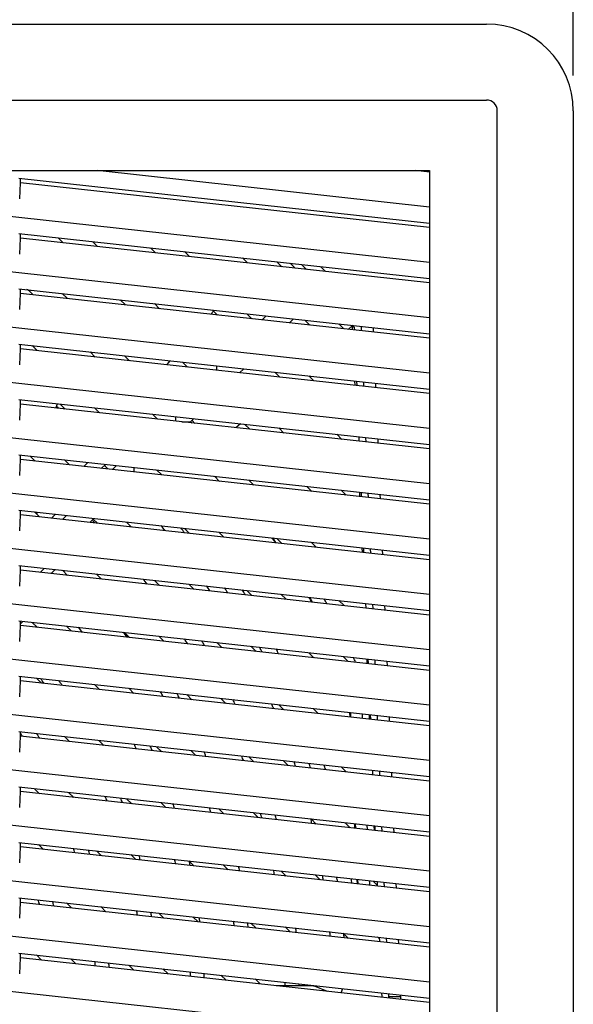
# Model space of a CAD drawing. Header units: inches. Extents: x 0 to 56.7, y 0 to 36.7.
# Tile 11 of 22: x 20.8 to 24.5, y 17.9 to 24.4. Entities that reach past the tile are written whole.
import ezdxf

# ---------------------------------------------------------------- set-up
doc = ezdxf.new("R2010")
doc.units = ezdxf.units.IN
doc.header["$LTSCALE"] = 3.116667
doc.header["$MEASUREMENT"] = 0
doc.layers.get('0').update_dxf_attribs({"linetype": 'CONTINUOUS'})
doc.styles.get("Standard").update_dxf_attribs({"font": 'txt', "width": 0.8})
doc.dimstyles.new('DIMSTYLE_1', dxfattribs={"dimtxt": 0.283333, "dimasz": 0.333333, "dimexe": 0.09, "dimexo": 0.07, "dimgap": 0.0425, "dimtad": 0, "dimtih": 1, "dimtoh": 1, "dimzin": 4, "dimdsep": 46, "dimtxsty": 'Standard', "dimblk": '_FILLED', "dimblk1": '_FILLED', "dimblk2": '_FILLED', "dimcen": 0.09, "dimadec": 0, "dimazin": 0, "dimtfac": 1, "dimtofl": 0, "dimtmove": 0, "dimatfit": 3, "dimldrblk": '_FILLED', "dimfxl": 0, "dimtolj": 1, "dimtzin": 4, "dimarcsym": 0})

# ---------------------------------------------------------------- blocks, each defined once
blk = doc.blocks.new('_FILLED')
at = {"color": 0, "linetype": 'ByBlock'}
blk.add_solid([(0, 0), (-1, 0.2), (-1, -0.2)], dxfattribs=at)
blk = doc.blocks.new('*D1')
at = {"color": 2, "linetype": 'Continuous'}
for p, q in [((11.6874, 24.0497), (11.6874, 25.6789)), ((24.4827, 24.0497), (24.4827, 25.6789)), ((11.6874, 25.3789), (17.3767, 25.3789)), ((24.4827, 25.3789), (18.7934, 25.3789))]:
    blk.add_line(p, q, dxfattribs=at)
at = {"color": 2, "linetype": 'Continuous', "xscale": 0.3333333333, "yscale": 0.3333333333, "zscale": 0.3333333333, "rotation": 180}
blk.add_blockref('_FILLED', (11.6874, 25.3789), dxfattribs=at)
at = {"color": 2, "linetype": 'Continuous', "xscale": 0.3333333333, "yscale": 0.3333333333, "zscale": 0.3333333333}
blk.add_blockref('_FILLED', (24.4827, 25.3789), dxfattribs=at)
at = {"color": 2, "linetype": 'Continuous', "insert": (18.0851, 25.5206), "char_height": 0.28333, "width": 1.133333, "attachment_point": 2, "line_spacing_factor": 0.9}
blk.add_mtext('12.80', dxfattribs=at)

msp = doc.modelspace()

# ---------------------------------------------------------------- linework, layer by layer
at = {"color": 6, "linetype": 'Continuous'}
for p, q in [((12.2583, 24.3872), (23.9118, 24.3872)), ((12.2583, 23.887), (23.9118, 23.887)), ((23.9825, 12.1628), (23.9825, 23.8163)), ((24.4827, 23.8163), (24.4827, 12.1628)), ((12.6323, 23.4226), (23.5378, 23.4226)), ((23.5378, 22.8189), (18.0851, 23.4161)), ((23.5378, 23.1831), (21.3502, 23.4226)), ((23.5378, 23.4125), (23.445, 23.4226)), ((23.5378, 23.4226), (23.5378, 12.1628)), ((20.8364, 23.3737), (23.5378, 23.0778)), ((20.8419, 23.238), (20.8466, 23.343)), ((20.8466, 23.343), (20.8466, 23.3737)), ((23.5378, 23.0483), (20.8466, 23.343)), ((23.5378, 22.4547), (18.0851, 23.0519)), ((20.8364, 23.0095), (23.5378, 22.7137)), ((20.8466, 22.9789), (20.8466, 23.0095)), ((20.8419, 22.8738), (20.8466, 22.9789)), ((23.5378, 22.6841), (20.8466, 22.9789)), ((21.1274, 22.9481), (21.0943, 22.9813)), ((21.3194, 22.9566), (21.3525, 22.9235)), ((21.7339, 22.8817), (21.7008, 22.9148)), ((21.9259, 22.8902), (21.959, 22.857)), ((22.3404, 22.8153), (22.3073, 22.8484)), ((22.5324, 22.8238), (22.5655, 22.7906)), ((22.6194, 22.8142), (22.6525, 22.7811)), ((22.7276, 22.7729), (22.6944, 22.806)), ((22.8526, 22.7592), (22.8195, 22.7923)), ((23.5378, 22.0905), (18.0851, 22.6877)), ((20.8364, 22.6453), (23.5378, 22.3495)), ((20.8419, 22.5097), (20.8466, 22.6147)), ((20.8466, 22.6147), (20.8466, 22.6453)), ((23.5378, 22.32), (20.8466, 22.6147)), ((20.9299, 22.6056), (20.8967, 22.6387)), ((21.1218, 22.6141), (21.155, 22.5809)), ((21.5364, 22.5391), (21.5032, 22.5723)), ((21.7283, 22.5477), (21.7615, 22.5145)), ((22.0984, 22.4776), (22.1169, 22.4987)), ((22.1429, 22.4727), (22.1097, 22.5059)), ((22.3348, 22.4812), (22.368, 22.4481)), ((22.4359, 22.4406), (22.4625, 22.4673)), ((22.6432, 22.4475), (22.6165, 22.4209)), ((22.7494, 22.4063), (22.7162, 22.4395)), ((22.9413, 22.4148), (22.9745, 22.3817)), ((23.0301, 22.404), (23.0013, 22.3787)), ((23.0283, 22.4053), (23.0422, 22.3914)), ((23.0314, 22.3754), (23.0301, 22.404)), ((23.0422, 22.3914), (23.0429, 22.3742)), ((23.0903, 22.369), (23.0891, 22.3986)), ((23.1695, 22.3603), (23.1683, 22.39)), ((23.5378, 21.7264), (18.0851, 22.3235)), ((20.8364, 22.2812), (23.5378, 21.9853)), ((20.8419, 22.1455), (20.8466, 22.2505)), ((20.8466, 22.2505), (20.8466, 22.2812)), ((23.5378, 21.9558), (20.8466, 22.2505)), ((20.9243, 22.2715), (20.9574, 22.2384)), ((21.3389, 22.1966), (21.3057, 22.2298)), ((21.5308, 22.2051), (21.5639, 22.172)), ((21.9453, 22.1302), (21.9122, 22.1633)), ((22.1356, 22.1389), (22.1356, 22.1094)), ((22.3149, 22.1192), (22.2883, 22.0926)), ((22.5518, 22.0638), (22.5187, 22.0969)), ((22.7438, 22.0723), (22.7769, 22.0391)), ((23.0474, 22.0095), (23.0461, 22.0392)), ((23.0567, 22.038), (23.0579, 22.0083)), ((23.1053, 22.0031), (23.1041, 22.0328)), ((23.1845, 21.9945), (23.1833, 22.0241)), ((23.5378, 21.3622), (18.0851, 21.9594)), ((20.8364, 21.917), (23.5378, 21.6211)), ((20.8466, 21.8863), (20.8466, 21.917)), ((20.8419, 21.7813), (20.8466, 21.8863)), ((23.5378, 21.5916), (20.8466, 21.8863)), ((21.1413, 21.8541), (21.1082, 21.8872)), ((21.3333, 21.8626), (21.3664, 21.8294)), ((21.7478, 21.7876), (21.7147, 21.8208)), ((21.908, 21.7701), (21.9651, 21.7701)), ((21.9651, 21.7701), (21.9656, 21.7701)), ((21.9867, 21.791), (21.9658, 21.7701)), ((21.9658, 21.7701), (21.9729, 21.763)), ((21.9751, 21.7792), (21.9941, 21.7599)), ((22.2929, 21.7575), (22.2628, 21.7312)), ((22.3543, 21.7212), (22.3212, 21.7544)), ((22.5462, 21.7297), (22.5794, 21.6966)), ((22.9608, 21.6548), (22.9276, 21.688)), ((23.0717, 21.6722), (23.0729, 21.6425)), ((23.1203, 21.6373), (23.1191, 21.667)), ((23.1995, 21.6287), (23.1983, 21.6583)), ((23.5378, 20.998), (18.0851, 21.5952)), ((20.8364, 21.5528), (23.5378, 21.257)), ((20.8419, 21.4171), (20.8466, 21.5222)), ((20.8466, 21.5222), (20.8466, 21.5528)), ((23.5378, 21.2274), (20.8466, 21.5222)), ((20.9438, 21.5115), (20.9106, 21.5447)), ((21.1357, 21.52), (21.1689, 21.4869)), ((21.263, 21.4766), (21.2896, 21.5032)), ((21.4051, 21.4905), (21.3784, 21.4639)), ((21.4512, 21.456), (21.4778, 21.4826)), ((21.5955, 21.4402), (21.5955, 21.4682)), ((21.7422, 21.4536), (21.7754, 21.4205)), ((22.1568, 21.3787), (22.1236, 21.4118)), ((22.3487, 21.3872), (22.3819, 21.354)), ((22.7633, 21.3123), (22.7301, 21.3454)), ((22.9552, 21.3208), (22.9884, 21.2876)), ((23.0793, 21.2777), (23.078, 21.3073)), ((23.0867, 21.3064), (23.088, 21.2767)), ((23.1354, 21.2715), (23.1341, 21.3012)), ((23.2145, 21.2628), (23.2133, 21.2925)), ((23.5378, 20.6339), (18.0851, 21.231)), ((20.8364, 21.1886), (23.5378, 20.8928)), ((20.8466, 21.158), (20.8466, 21.1886)), ((20.8419, 21.053), (20.8466, 21.158)), ((23.5378, 20.8633), (20.8466, 21.158)), ((20.9382, 21.1775), (20.9713, 21.1443)), ((20.9511, 21.1646), (20.9614, 21.175)), ((21.0768, 21.1623), (21.0502, 21.1357)), ((21.123, 21.1277), (21.1496, 21.1543)), ((21.3255, 21.1298), (21.3036, 21.1079)), ((21.3255, 21.1305), (21.3255, 21.1351)), ((21.3255, 21.1298), (21.3255, 21.13)), ((21.3527, 21.1026), (21.3255, 21.1298)), ((21.5447, 21.1111), (21.5778, 21.0779)), ((21.9592, 21.0361), (21.9261, 21.0693)), ((22.1512, 21.0447), (22.1843, 21.0115)), ((22.5657, 20.9697), (22.5326, 21.0029)), ((22.7577, 20.9782), (22.7908, 20.9451)), ((23.0953, 20.9117), (23.094, 20.9414)), ((23.1018, 20.9405), (23.103, 20.9109)), ((23.1504, 20.9057), (23.1491, 20.9354)), ((23.2295, 20.897), (23.2283, 20.9267)), ((23.5378, 20.2697), (18.0851, 20.8669)), ((20.8364, 20.8245), (23.5378, 20.5286)), ((20.8419, 20.6888), (20.8466, 20.7938)), ((20.8466, 20.7938), (20.8466, 20.8245)), ((23.5378, 20.4991), (20.8466, 20.7938)), ((21.002, 20.8063), (20.9754, 20.7797)), ((21.0748, 20.7984), (21.0482, 20.7718)), ((21.1552, 20.76), (21.1221, 20.7932)), ((21.3471, 20.7685), (21.3803, 20.7354)), ((21.7617, 20.6936), (21.7286, 20.7268)), ((21.9536, 20.7021), (21.9868, 20.669)), ((22.3682, 20.6272), (22.335, 20.6603)), ((22.5601, 20.6357), (22.5933, 20.6025)), ((22.9747, 20.5608), (22.9415, 20.5939)), ((23.1168, 20.5747), (23.118, 20.5451)), ((23.1654, 20.5399), (23.1642, 20.5695)), ((23.2445, 20.5312), (23.2433, 20.5609)), ((23.5378, 19.9055), (18.0851, 20.5027)), ((20.8364, 20.4603), (23.5378, 20.1644)), ((20.8419, 20.3246), (20.8466, 20.4297)), ((20.8466, 20.4297), (20.8466, 20.4603)), ((20.8466, 20.4421), (20.862, 20.4575)), ((23.5378, 20.1349), (20.8466, 20.4297)), ((20.9577, 20.4175), (20.9245, 20.4506)), ((21.1496, 20.426), (21.1828, 20.3928)), ((21.5642, 20.3511), (21.531, 20.3842)), ((21.7561, 20.3596), (21.7893, 20.3264)), ((22.1707, 20.2846), (22.1375, 20.3178)), ((22.3626, 20.2932), (22.3958, 20.26)), ((22.7772, 20.2182), (22.744, 20.2514)), ((22.9691, 20.2267), (23.0023, 20.1936)), ((23.1272, 20.1799), (23.126, 20.2096)), ((23.1318, 20.2089), (23.133, 20.1793)), ((23.1804, 20.1741), (23.1792, 20.2037)), ((23.2596, 20.1654), (23.2583, 20.1951)), ((23.5378, 19.5413), (18.0851, 20.1385)), ((20.8364, 20.0961), (23.5378, 19.8003)), ((20.8466, 20.0655), (20.8466, 20.0961)), ((20.9521, 20.0835), (20.9852, 20.0503)), ((20.8419, 19.9605), (20.8466, 20.0655)), ((23.5378, 19.7707), (20.8466, 20.0655)), ((21.3666, 20.0085), (21.3335, 20.0417)), ((21.5586, 20.017), (21.5917, 19.9839)), ((21.9731, 19.9421), (21.94, 19.9753)), ((22.1651, 19.9506), (22.1982, 19.9175)), ((22.5796, 19.8757), (22.5465, 19.9088)), ((22.7716, 19.8842), (22.8047, 19.851)), ((23.0149, 19.828), (23.0136, 19.8577)), ((23.0164, 19.8574), (23.0177, 19.8277)), ((23.0969, 19.819), (23.0956, 19.8487)), ((23.1432, 19.814), (23.1419, 19.8436)), ((23.1468, 19.8431), (23.148, 19.8134)), ((23.1954, 19.8082), (23.1942, 19.8379)), ((23.2746, 19.7996), (23.2733, 19.8292)), ((23.5378, 19.1772), (18.0851, 19.7743)), ((20.8364, 19.7319), (23.5378, 19.4361)), ((20.8419, 19.5963), (20.8466, 19.7013)), ((20.8466, 19.7013), (20.8466, 19.7319)), ((23.5378, 19.4066), (20.8466, 19.7013)), ((21.1691, 19.666), (21.1359, 19.6991)), ((21.361, 19.6745), (21.3942, 19.6413)), ((21.7756, 19.5996), (21.7424, 19.6327)), ((21.9675, 19.6081), (22.0007, 19.5749)), ((22.3821, 19.5331), (22.3489, 19.5663)), ((22.574, 19.5417), (22.6072, 19.5085)), ((22.9886, 19.4667), (22.9554, 19.4999)), ((23.1618, 19.4773), (23.163, 19.4476)), ((23.2104, 19.4424), (23.2092, 19.4721)), ((23.2896, 19.4338), (23.2884, 19.4634)), ((23.5378, 18.813), (18.0851, 19.4102)), ((20.8364, 19.3678), (23.5378, 19.0719)), ((20.8419, 19.2321), (20.8466, 19.3371)), ((20.8466, 19.3371), (20.8466, 19.3678)), ((23.5378, 19.0424), (20.8466, 19.3371)), ((20.9716, 19.3234), (20.9384, 19.3566)), ((21.1635, 19.332), (21.1967, 19.2988)), ((21.5781, 19.257), (21.5449, 19.2902)), ((21.77, 19.2655), (21.8032, 19.2324)), ((22.1846, 19.1906), (22.1514, 19.2238)), ((22.3765, 19.1991), (22.4097, 19.166)), ((22.7911, 19.1242), (22.7579, 19.1573)), ((22.983, 19.1327), (23.0162, 19.0995)), ((23.0469, 19.0962), (23.0456, 19.1258)), ((23.0484, 19.1255), (23.0497, 19.0959)), ((23.1289, 19.0872), (23.1276, 19.1169)), ((23.1752, 19.0821), (23.1739, 19.1118)), ((23.1768, 19.1115), (23.178, 19.0818)), ((23.5378, 18.4488), (18.0851, 19.046)), ((23.2254, 19.0766), (23.2242, 19.1063)), ((23.3046, 19.0679), (23.3034, 19.0976)), ((20.8364, 19.0036), (23.5378, 18.7078)), ((20.8466, 18.973), (20.8466, 19.0036)), ((20.966, 18.9894), (20.9991, 18.9563)), ((20.8419, 18.8679), (20.8466, 18.973)), ((23.5378, 18.6782), (20.8466, 18.973)), ((21.3805, 18.9145), (21.3474, 18.9476)), ((21.5725, 18.923), (21.6056, 18.8898)), ((21.987, 18.8481), (21.9539, 18.8812)), ((22.179, 18.8566), (22.2121, 18.8234)), ((22.5935, 18.7816), (22.5604, 18.8148)), ((22.7855, 18.7901), (22.8186, 18.757)), ((23.0629, 18.7302), (23.0616, 18.7599)), ((23.0643, 18.7596), (23.0656, 18.7299)), ((23.1448, 18.7213), (23.1435, 18.7509)), ((23.1928, 18.7225), (23.1669, 18.7484)), ((23.1918, 18.7456), (23.193, 18.716)), ((23.2404, 18.7108), (23.2392, 18.7405)), ((23.3196, 18.7021), (23.3184, 18.7318)), ((23.5378, 18.0846), (18.0851, 18.6818)), ((20.8364, 18.6394), (23.5378, 18.3436)), ((20.8419, 18.5038), (20.8466, 18.6088)), ((20.8466, 18.6088), (20.8466, 18.6394)), ((23.5378, 18.3141), (20.8466, 18.6088)), ((21.183, 18.5719), (21.1498, 18.6051)), ((21.3749, 18.5805), (21.4081, 18.5473)), ((21.7895, 18.5055), (21.7563, 18.5387)), ((21.9814, 18.514), (22.0146, 18.4809)), ((22.396, 18.4391), (22.3628, 18.4723)), ((22.5879, 18.4476), (22.6211, 18.4145)), ((23.0025, 18.3727), (22.9693, 18.4058)), ((23.1944, 18.3812), (23.2073, 18.3683)), ((23.2068, 18.3798), (23.2081, 18.3502)), ((23.2555, 18.345), (23.2542, 18.3746)), ((23.3346, 18.3363), (23.3334, 18.366)), ((23.5378, 17.7205), (18.0851, 18.3176)), ((20.8364, 18.2753), (23.5378, 17.9794)), ((20.8466, 18.2446), (20.8466, 18.2753)), ((20.8419, 18.1396), (20.8466, 18.2446)), ((23.5378, 17.9499), (20.8466, 18.2446)), ((20.9855, 18.2294), (20.9523, 18.2626)), ((21.1774, 18.2379), (21.2106, 18.2048)), ((21.592, 18.163), (21.5588, 18.1961)), ((21.7839, 18.1715), (21.8171, 18.1383)), ((22.1985, 18.0966), (22.1653, 18.1297)), ((22.3904, 18.1051), (22.4236, 18.0719)), ((22.7746, 18.0605), (22.5282, 18.0605)), ((22.7774, 18.0593), (22.8632, 18.0238)), ((22.9557, 18.0136), (22.9674, 18.0419)), ((23.2219, 18.014), (23.2229, 17.9896)), ((23.27, 17.9897), (23.2692, 18.0088)), ((23.2229, 17.9896), (23.2226, 17.9844)), ((23.2696, 17.9793), (23.27, 17.9897)), ((23.27, 17.9897), (23.3488, 17.9896)), ((23.348, 17.9707), (23.3488, 17.9896)), ((23.3488, 17.9896), (23.3484, 18.0001))]:
    msp.add_line(p, q, dxfattribs=at)
at = {"color": 7, "linetype": 'Continuous'}
msp.add_line((21.0783, 21.861), (21.0892, 21.8893), dxfattribs=at)
at = {"color": 6, "linetype": 'Continuous'}
for points in [[(21.8075, 22.1453), (21.817, 22.1562), (21.831, 22.1722)], [(21.8656, 21.802), (21.8655, 21.799), (21.8656, 21.795), (21.8656, 21.7903), (21.8656, 21.7846), (21.8656, 21.7778), (21.8656, 21.7747)], [(22.7746, 18.0605), (22.7758, 18.0599), (22.7774, 18.0593)]]:
    msp.add_lwpolyline(points, dxfattribs=at)
for centre, radius, start, end in [((23.9118, 23.8163), 0.5709, 0, 90), ((23.9118, 23.8163), 0.0706, 0, 89.99983), ((18.0853, 17.99), 5.4305, 58.65975, 58.93346), ((18.0851, 17.9896), 4.9055, 52.10991, 52.32247), ((18.0851, 17.9896), 4.815, 46.12767, 46.52287), ((18.0851, 17.9896), 4.2835, 47.9252, 48.11063), ((18.0851, 17.9896), 4.5039, 43.78613, 44.10245), ((18.0851, 17.9896), 4.815, 39.53432, 40.04981), ((18.0851, 17.9896), 4.9055, 38.46363, 38.93574), ((18.0855, 17.9898), 5.349, 33.93171, 34.3443), ((18.0855, 17.9898), 5.3518, 33.9068, 34.31918), ((18.0851, 17.9896), 4.5039, 37.04565, 37.57486), ((18.0851, 17.9896), 4.815, 33.67123, 34.12403), ((18.0851, 17.9896), 4.9055, 32.79183, 33.23627), ((18.0855, 17.9898), 5.349, 29.01632, 29.39584), ((18.0855, 17.9898), 5.3518, 28.99576, 29.37506), ((18.0855, 17.9899), 5.4305, 28.41644, 28.78976), ((18.0851, 17.9896), 3.9724, 37.09517, 37.69519), ((18.0851, 17.9896), 4.1929, 34.33617, 34.86791), ((18.0851, 17.9896), 4.5039, 31.0268, 31.49401), ((18.0851, 17.9896), 4.5945, 30.17154, 30.62954), ((18.0851, 17.9896), 4.9055, 27.51471, 27.9364), ((18.0855, 17.9899), 5.4305, 23.89147, 24.25241), ((18.0851, 17.9896), 3.5709, 35.23337, 35.87413), ((18.0851, 17.9896), 3.6614, 33.97735, 34.58188), ((18.0851, 17.9896), 4.1929, 28.08414, 28.56162), ((18.0851, 17.9896), 4.2835, 27.27112, 27.7385), ((18.0851, 17.9896), 4.5945, 24.7226, 25.15835), ((18.0851, 17.9896), 4.815, 23.16239, 23.56034), ((18.0851, 17.9896), 3.2598, 31.67351, 32.03433), ((18.0851, 17.9896), 3.3504, 30.45974, 31.10031), ((18.0851, 17.9896), 3.8819, 24.81495, 25.31441), ((18.0851, 17.9896), 3.9724, 24.02542, 24.50839), ((18.0851, 17.9896), 4.2835, 21.63323, 22.08113), ((18.0851, 17.9896), 4.5039, 20.14879, 20.56358), ((18.0851, 17.9896), 4.815, 18.33427, 18.71625), ((18.0851, 17.9896), 4.9055, 17.8533, 18.22822), ((18.0851, 17.9896), 3.5709, 21.09899, 21.62876), ((18.0851, 17.9896), 3.6614, 20.37751, 20.88666), ((18.0851, 17.9896), 3.9724, 18.15285, 18.61877), ((18.0851, 17.9896), 4.1929, 16.78381, 17.22523), ((18.0851, 17.9896), 4.5039, 15.11802, 15.51691), ((18.0851, 17.9896), 4.5945, 14.67871, 15.06974), ((18.0851, 17.9896), 4.815, 13.67809, 14.04972), ((18.0851, 17.9896), 3.2598, 16.83919, 17.40106), ((18.0851, 17.9896), 3.3504, 16.18757, 16.72626), ((18.0851, 17.9896), 3.6614, 14.19488, 14.68781), ((18.0851, 17.9896), 3.8819, 12.97573, 13.44066), ((18.0851, 17.9896), 3.9724, 12.52234, 12.96009), ((18.0851, 17.9896), 4.1929, 11.80711, 11.92368), ((18.0851, 17.9896), 4.2835, 11.12021, 11.52972), ((18.0851, 17.9896), 4.5039, 10.24728, 10.63674), ((18.0851, 17.9896), 4.815, 9.15261, 9.51608), ((18.0851, 17.9896), 4.9055, 8.86044, 9.2172), ((18.0851, 17.9896), 2.9488, 11.86371, 12.46183), ((18.0851, 17.9896), 3.0394, 11.30749, 11.8878), ((18.0851, 17.9896), 3.3504, 10.04036, 10.15331), ((18.0851, 17.9896), 3.5709, 8.61682, 9.10931), ((18.0851, 17.9896), 3.6614, 8.24321, 8.71696), ((18.0851, 17.9896), 3.9724, 7.09055, 7.52407), ((18.0851, 17.9896), 4.1929, 6.37901, 6.78974), ((18.0851, 17.9896), 4.2835, 6.108, 6.51004), ((18.0851, 17.9896), 4.5945, 5.25847, 5.6333), ((18.0851, 17.9896), 4.815, 4.72329, 5.08059), ((18.0851, 17.9896), 4.9055, 4.51742, 4.85126), ((18.0851, 17.9896), 3.2598, 3.54101, 4.0626), ((18.0851, 17.9896), 3.3504, 3.27486, 3.78235), ((18.0851, 17.9896), 3.8819, 1.96299, 2.401), ((18.0851, 17.9896), 3.9724, 1.77401, 2.20192), ((18.0851, 17.9896), 4.5039, 0.90227, 1.19805), ((18.0851, 17.9896), 4.5945, 0.88449, 1.05018)]:
    msp.add_arc(centre, radius, start, end, dxfattribs=at)
at = {"color": 7, "linetype": 'Continuous'}
for start, end in [(31.92823, 32.36599), (26.8289, 27.22688), (17.37923, 17.74986), (8.57388, 8.92004)]:
    msp.add_arc((18.0851, 17.9896), 4.997, start, end, dxfattribs=at)

# ---------------------------------------------------------------- dimensions: what is measured, and where the dimension line sits
at = {"color": 2, "linetype": 'Continuous'}
dim = msp.add_linear_dim(base=(11.6874, 25.3789), p1=(24.4827, 23.9797), p2=(11.6874, 23.9797), angle=180, dimstyle='DIMSTYLE_1', dxfattribs=at)
dim.commit()
dim.dimension.update_dxf_attribs({"geometry": '*D1', "text_midpoint": (18.0851, 25.3789), "dimtype": 160})

doc.saveas('drawing.dxf')
